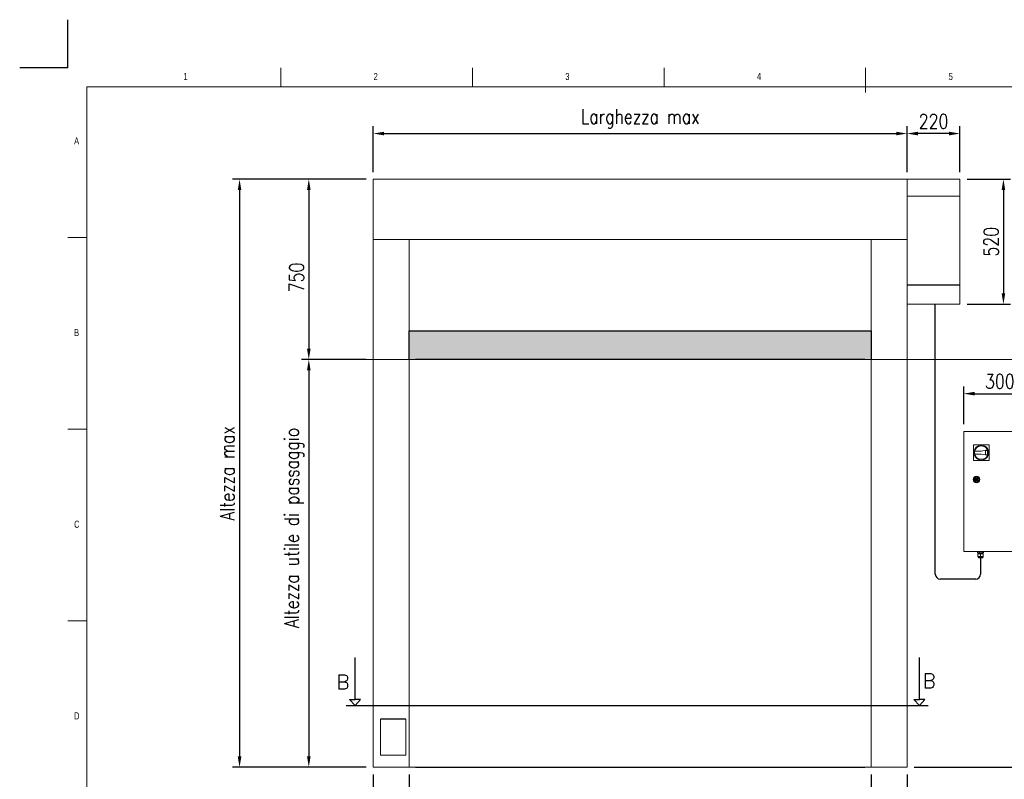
# Model space of a CAD drawing. Header units: millimetres. Extents: x 13750 to 27676, y 16366 to 21368.
# Tile 3 of 8: x 13750 to 17845, y 18208 to 21368. Entities that reach past the tile are written whole.
import ezdxf

# ---------------------------------------------------------------- set-up
doc = ezdxf.new("R2010")
doc.units = ezdxf.units.MM
doc.header["$LTSCALE"] = 50
doc.header["$PDSIZE"] = -1
doc.layers.add('FORMAT', color=7, linetype='Continuous')
doc.styles.add('NYIP', font='romans.shx', dxfattribs={"width": 0.8})
doc.styles.add('SLDTEXTSTYLE0', font='TXT', dxfattribs={"width": 0.75})
doc.dimstyles.new('STANDARD35', dxfattribs={"dimscale": 35, "dimtxt": 2, "dimasz": 1.5, "dimexe": 1, "dimexo": 1, "dimgap": 0.7, "dimtad": 1, "dimdec": 0, "dimdsep": 46, "dimtxsty": 'NYIP', "dimcen": 0, "dimclrd": 1, "dimclre": 1, "dimclrt": 2, "dimadec": 0, "dimazin": 0, "dimtfac": 1, "dimtdec": 0, "dimtix": 1, "dimtmove": 0, "dimatfit": 3, "dimfxl": 0, "dimtvp": 1, "dimtolj": 1, "dimtzin": 0, "dimarcsym": 0})

# ---------------------------------------------------------------- blocks, each defined once
blk = doc.blocks.new('A$C7C9C4F3F')
at = {"color": 7, "lineweight": 5}
blk.add_line((8295, 11245), (8295, 11504), dxfattribs=at)
at = {"layer": 'FORMAT', "color": 7, "lineweight": 5}
for p, q in [((2216, 11304), (2216, 11504)), ((4209, 11504), (4209, 11304)), ((6202, 11304), (6202, 11504)), ((16199, 11304), (199, 11304)), ((199, 11304), (199, 199)), ((199, 9738), (0, 9738)), ((0, 7745), (199, 7745)), ((0, 5752), (199, 5752))]:
    blk.add_line(p, q, dxfattribs=at)
at = {"color": 7, "lineweight": 5, "char_height": 73.8, "attachment_point": 1, "style": 'SLDTEXTSTYLE0'}
for s, insert in [('1', (1203, 11450)), ('2', (3180, 11450)), ('3', (5173, 11450)), ('4', (7166, 11450)), ('5', (9159, 11450)), ('A', (66, 10780)), ('B', (66, 8787)), ('C', (66, 6794)), ('D', (66, 4801))]:
    blk.add_mtext(s, dxfattribs=dict(at, insert=insert))
blk = doc.blocks.new('*D285')
at = {"color": 7, "lineweight": -2}
for p, q in [((15190.5, 20704), (14922.5, 20704)), ((14952.5, 20659), (14952.5, 19999)), ((15190.5, 19954), (14922.5, 19954))]:
    blk.add_line(p, q, dxfattribs=at)
at = {"color": 7}
for points in [[(14960, 20659), (14945, 20659), (14952.5, 20704)], [(14945, 19999), (14960, 19999), (14952.5, 19954)]]:
    blk.add_solid(points, dxfattribs=at)
at = {"layer": 'Defpoints', "color": 0}
for p in [(15220.5, 20704), (14952.5, 19954), (15220.5, 19954)]:
    blk.add_point(p, dxfattribs=at)
at = {"color": 7, "lineweight": 0, "insert": (14901.5, 20295.5), "char_height": 60, "attachment_point": 5, "rotation": 90, "style": 'NYIP'}
blk.add_mtext('\\A1;750', dxfattribs=at)
blk = doc.blocks.new('*D286')
at = {"color": 7, "lineweight": -2}
for p, q in [((15190.5, 19954), (14922.5, 19954)), ((14952.5, 19909), (14952.5, 18303)), ((15191.1, 18258), (14922.5, 18258))]:
    blk.add_line(p, q, dxfattribs=at)
at = {"color": 7}
for points in [[(14960, 19909), (14945, 19909), (14952.5, 19954)], [(14945, 18303), (14960, 18303), (14952.5, 18258)]]:
    blk.add_solid(points, dxfattribs=at)
at = {"layer": 'Defpoints', "color": 0}
for p in [(15220.5, 19954), (14952.5, 18258), (15221.1, 18258)]:
    blk.add_point(p, dxfattribs=at)
at = {"color": 7, "lineweight": 0, "insert": (14891.5, 19253.8), "char_height": 60, "attachment_point": 5, "rotation": 90, "style": 'NYIP'}
blk.add_mtext('\\A1;Altezza utile di passaggio', dxfattribs=at)
blk = doc.blocks.new('*D287')
at = {"color": 7, "lineweight": -2}
for p, q in [((15370.5, 18228), (15370.5, 18000.7)), ((17290.5, 18228), (17290.5, 18000.7)), ((15415.5, 18030.7), (17245.5, 18030.7))]:
    blk.add_line(p, q, dxfattribs=at)
at = {"color": 7}
for points in [[(15415.5, 18038.2), (15415.5, 18023.2), (15370.5, 18030.7)], [(17245.5, 18023.2), (17245.5, 18038.2), (17290.5, 18030.7)]]:
    blk.add_solid(points, dxfattribs=at)
at = {"layer": 'Defpoints', "color": 0}
for p in [(15370.5, 18258), (17290.5, 18258), (17290.5, 18030.7)]:
    blk.add_point(p, dxfattribs=at)
at = {"color": 7, "lineweight": 0, "insert": (16330.5, 18091.7), "char_height": 60, "attachment_point": 5, "style": 'NYIP'}
blk.add_mtext('\\A1;Larghezza utile di passaggio^J', dxfattribs=at)
blk = doc.blocks.new('*D288')
at = {"color": 7, "lineweight": -2}
for p, q in [((17290.5, 18228), (17290.5, 18008)), ((17440.5, 18228), (17440.5, 18008)), ((17335.5, 18038), (17395.5, 18038)), ((17440.5, 18038), (17644.4, 18038))]:
    blk.add_line(p, q, dxfattribs=at)
at = {"color": 7}
for points in [[(17335.5, 18045.5), (17335.5, 18030.5), (17290.5, 18038)], [(17395.5, 18030.5), (17395.5, 18045.5), (17440.5, 18038)]]:
    blk.add_solid(points, dxfattribs=at)
at = {"layer": 'Defpoints', "color": 0}
for p in [(17290.5, 18258), (17440.5, 18258), (17440.5, 18038)]:
    blk.add_point(p, dxfattribs=at)
at = {"color": 7, "lineweight": 0, "insert": (17565, 18089), "char_height": 60, "attachment_point": 5, "style": 'NYIP'}
blk.add_mtext('\\A1;150', dxfattribs=at)
blk = doc.blocks.new('*D289')
at = {"color": 7, "lineweight": -2}
for p, q in [((15220.5, 18228), (15220.5, 17996)), ((15370.5, 18228), (15370.5, 17996)), ((15220.5, 18026), (15016.6, 18026)), ((15325.5, 18026), (15265.5, 18026))]:
    blk.add_line(p, q, dxfattribs=at)
at = {"color": 7}
for points in [[(15265.5, 18033.5), (15265.5, 18018.5), (15220.5, 18026)], [(15325.5, 18018.5), (15325.5, 18033.5), (15370.5, 18026)]]:
    blk.add_solid(points, dxfattribs=at)
at = {"layer": 'Defpoints', "color": 0}
for p in [(15220.5, 18258), (15370.5, 18258), (15220.5, 18026)]:
    blk.add_point(p, dxfattribs=at)
at = {"color": 7, "lineweight": 0, "insert": (15096.1, 18077), "char_height": 60, "attachment_point": 5, "style": 'NYIP'}
blk.add_mtext('\\A1;150', dxfattribs=at)
blk = doc.blocks.new('*D290')
at = {"color": 7, "lineweight": -2}
for p, q in [((17676.1, 19685), (17676.1, 19842)), ((17976.1, 19685), (17976.1, 19842)), ((17721.1, 19812), (17931.1, 19812))]:
    blk.add_line(p, q, dxfattribs=at)
at = {"color": 7}
for points in [[(17721.1, 19819.5), (17721.1, 19804.5), (17676.1, 19812)], [(17931.1, 19804.5), (17931.1, 19819.5), (17976.1, 19812)]]:
    blk.add_solid(points, dxfattribs=at)
at = {"layer": 'Defpoints', "color": 0}
for p in [(17976.1, 19812), (17676.1, 19655), (17976.1, 19655)]:
    blk.add_point(p, dxfattribs=at)
at = {"color": 7, "lineweight": 0, "insert": (17826.1, 19863), "char_height": 60, "attachment_point": 5, "style": 'NYIP'}
blk.add_mtext('\\A1;300', dxfattribs=at)
blk = doc.blocks.new('*D292')
at = {"color": 7, "lineweight": -2}
for p, q in [((17690.5, 20704), (17871.2, 20704)), ((17841.2, 20659), (17841.2, 20229)), ((17690.5, 20184), (17871.2, 20184))]:
    blk.add_line(p, q, dxfattribs=at)
at = {"color": 7}
for points in [[(17848.7, 20659), (17833.7, 20659), (17841.2, 20704)], [(17833.7, 20229), (17848.7, 20229), (17841.2, 20184)]]:
    blk.add_solid(points, dxfattribs=at)
at = {"layer": 'Defpoints', "color": 0}
for p in [(17660.5, 20704), (17660.5, 20184), (17841.2, 20184)]:
    blk.add_point(p, dxfattribs=at)
at = {"color": 7, "lineweight": 0, "insert": (17790.2, 20444), "char_height": 60, "attachment_point": 5, "rotation": 90, "style": 'NYIP'}
blk.add_mtext('\\A1;520', dxfattribs=at)
blk = doc.blocks.new('*D293')
at = {"color": 7, "lineweight": -2}
for p, q in [((17440.5, 20734), (17440.5, 20924)), ((17660.5, 20734), (17660.5, 20924)), ((17615.5, 20894), (17485.5, 20894))]:
    blk.add_line(p, q, dxfattribs=at)
at = {"color": 7}
for points in [[(17485.5, 20901.5), (17485.5, 20886.5), (17440.5, 20894)], [(17615.5, 20886.5), (17615.5, 20901.5), (17660.5, 20894)]]:
    blk.add_solid(points, dxfattribs=at)
at = {"layer": 'Defpoints', "color": 0}
for p in [(17440.5, 20894), (17440.5, 20704), (17660.5, 20704)]:
    blk.add_point(p, dxfattribs=at)
at = {"color": 7, "lineweight": 0, "insert": (17550.5, 20945), "char_height": 60, "attachment_point": 5, "style": 'NYIP'}
blk.add_mtext('\\A1;220', dxfattribs=at)
blk = doc.blocks.new('*D294')
at = {"color": 7, "lineweight": -2}
for p, q in [((15190.5, 20704), (14634.5, 20704)), ((14664.5, 20659), (14664.5, 18303)), ((15191.7, 18258), (14634.5, 18258))]:
    blk.add_line(p, q, dxfattribs=at)
at = {"color": 7}
for points in [[(14672, 20659), (14657, 20659), (14664.5, 20704)], [(14657, 18303), (14672, 18303), (14664.5, 18258)]]:
    blk.add_solid(points, dxfattribs=at)
at = {"layer": 'Defpoints', "color": 0}
for p in [(15220.5, 20704), (14664.5, 18258), (15221.7, 18258)]:
    blk.add_point(p, dxfattribs=at)
at = {"color": 7, "lineweight": 0, "insert": (14613.5, 19481), "char_height": 60, "attachment_point": 5, "rotation": 90, "style": 'NYIP'}
blk.add_mtext('\\A1;Altezza max', dxfattribs=at)
blk = doc.blocks.new('*D295')
at = {"color": 7, "lineweight": -2}
for p, q in [((15220.5, 20734), (15220.5, 20924)), ((17440.5, 20734), (17440.5, 20924)), ((15265.5, 20894), (17395.5, 20894))]:
    blk.add_line(p, q, dxfattribs=at)
at = {"color": 7}
for points in [[(15265.5, 20901.5), (15265.5, 20886.5), (15220.5, 20894)], [(17395.5, 20886.5), (17395.5, 20901.5), (17440.5, 20894)]]:
    blk.add_solid(points, dxfattribs=at)
at = {"layer": 'Defpoints', "color": 0}
for p in [(17440.5, 20894), (15220.5, 20704), (17440.5, 20704)]:
    blk.add_point(p, dxfattribs=at)
at = {"color": 7, "lineweight": 0, "insert": (16330.5, 20955), "char_height": 60, "attachment_point": 5, "style": 'NYIP'}
blk.add_mtext('\\A1;Larghezza max', dxfattribs=at)
blk = doc.blocks.new('*D312')
at = {"color": 7, "lineweight": -2}
for p, q in [((18006.1, 19155), (18168.3, 19155)), ((18138.3, 18303), (18138.3, 19110)), ((17470.5, 18258), (18168.3, 18258))]:
    blk.add_line(p, q, dxfattribs=at)
at = {"color": 7}
for points in [[(18145.8, 19110), (18130.8, 19110), (18138.3, 19155)], [(18130.8, 18303), (18145.8, 18303), (18138.3, 18258)]]:
    blk.add_solid(points, dxfattribs=at)
at = {"layer": 'Defpoints', "color": 0}
for p in [(17976.1, 19155), (18138.3, 19155), (17440.5, 18258)]:
    blk.add_point(p, dxfattribs=at)
at = {"color": 7, "lineweight": 0, "insert": (18087.3, 18671.1), "char_height": 60, "attachment_point": 5, "rotation": 90, "style": 'NYIP'}
blk.add_mtext('\\A1;≈1500', dxfattribs=at)

msp = doc.modelspace()

# ---------------------------------------------------------------- hatches: boundary and pattern name
h = msp.add_hatch(color=256)
h.set_gradient(color2=(0, 0, 0), one_color=1)
h.paths.add_polyline_path([(15370.5, 19954), (15370.5, 20074), (17290.5, 20074), (17290.5, 19954)])

# ---------------------------------------------------------------- linework, layer by layer
at = {"color": 2}
for q in [(13950.2, 21367.6), (13750.2, 21167.6)]:
    msp.add_line((13950.2, 21167.6), q, dxfattribs=at)
at = {"linetype": 'Continuous', "lineweight": 15}
for p, q in [((17440.5, 20704), (15220.5, 20704)), ((15220.5, 20702.5), (15220.5, 20704)), ((15220.5, 20702.4), (15220.5, 20702.5)), ((15220.5, 20697.8), (15220.5, 20702.4)), ((15220.5, 20697.8), (15220.5, 20696.8)), ((15220.5, 20696.3), (15220.5, 20696.8)), ((15220.5, 20696.3), (15220.5, 20681.2)), ((15220.5, 20680.6), (15220.5, 20681.2)), ((15220.5, 20679.6), (15220.5, 20680.6)), ((15220.5, 20678.3), (15220.5, 20679.6)), ((15220.5, 20678.3), (15220.5, 20659)), ((17440.5, 20680.7), (17440.5, 20704)), ((17440.5, 20680.1), (17440.5, 20680.7)), ((17440.5, 20679.1), (17440.5, 20680.1)), ((17440.5, 20677.8), (17440.5, 20679.1)), ((15220.5, 20656), (15220.5, 20659)), ((15220.5, 20654.7), (15220.5, 20656)), ((15220.5, 20626.7), (15220.5, 20654.7)), ((17440.5, 20658.5), (17440.5, 20677.8)), ((17440.5, 20655.5), (17440.5, 20658.5)), ((17440.5, 20654.2), (17440.5, 20655.5)), ((17440.5, 20626.2), (17440.5, 20654.2)), ((15220.5, 20626), (15220.5, 20626.7)), ((15220.5, 20529.5), (15220.5, 20626)), ((17440.5, 20625.5), (17440.5, 20626.2)), ((17440.5, 20529), (17440.5, 20625.5)), ((15220.5, 20528.8), (15220.5, 20529.5)), ((15220.5, 20500.8), (15220.5, 20528.8)), ((17440.5, 20528.3), (17440.5, 20529)), ((17440.5, 20500.3), (17440.5, 20528.3)), ((15220.5, 20499.5), (15220.5, 20500.8)), ((15220.5, 20476), (15220.5, 20499.5)), ((15220.5, 20475), (15220.5, 20476)), ((15220.5, 20459.2), (15220.5, 20475)), ((17440.5, 20499), (17440.5, 20500.3)), ((17440.5, 20475.5), (17440.5, 20499)), ((17440.5, 20474.5), (17440.5, 20475.5)), ((17440.5, 20458.7), (17440.5, 20474.5)), ((15220.5, 20458.7), (15220.5, 20459.2)), ((15220.5, 20453.1), (15220.5, 20458.7)), ((15220.5, 18258), (15220.5, 20453.1)), ((17440.5, 20453.1), (15220.5, 20453.1)), ((17440.5, 20453.1), (15220.5, 20453.1)), ((15220.5, 20453.1), (15220.5, 20453.1)), ((15370.5, 18258), (15370.5, 20453.1)), ((17290.5, 18258), (17290.5, 20453.1)), ((17440.5, 20458.2), (17440.5, 20458.7)), ((17440.5, 20452.6), (17440.5, 20458.2)), ((17440.5, 18258), (17440.5, 20453.1)), ((17440.5, 20452.6), (17440.5, 20452.6)), ((19934.1, 19954), (15020.5, 19954)), ((15251.3, 18458), (15251.3, 18308)), ((15356.3, 18308), (15356.3, 18458)), ((15251.3, 18308), (15356.3, 18308)), ((15221.7, 18258), (15220.5, 18258)), ((15244.3, 18258), (15221.7, 18258)), ((15247.3, 18258), (15244.3, 18258)), ((15273.3, 18258), (15247.3, 18258)), ((15273.3, 18258), (15356.3, 18258)), ((15391.4, 18258), (15356.3, 18258)), ((15395.5, 18258), (15391.4, 18258)), ((17265.5, 18258), (17269.7, 18258)), ((17269.7, 18258), (17304.8, 18258)), ((17387.8, 18258), (17304.8, 18258)), ((17387.8, 18258), (17413.8, 18258)), ((17413.8, 18258), (17416.7, 18258)), ((17416.7, 18258), (17439.3, 18258)), ((17439.3, 18258), (17440.5, 18258))]:
    msp.add_line(p, q, dxfattribs=at)
at = {"lineweight": 5}
for p, q in [((17440.5, 20704), (17660.5, 20704)), ((17660.5, 20633), (17660.5, 20704)), ((17440.5, 20633), (17660.5, 20633)), ((17660.5, 20257), (17660.5, 20633)), ((17660.5, 20184), (17660.5, 20257)), ((17440.5, 20184), (17660.5, 20184))]:
    msp.add_line(p, q, dxfattribs=at)
for p, q in [((17440.5, 20265), (17660.5, 20265)), ((17557.9, 19060.9), (17557.9, 20184)), ((15370.5, 19954), (15370.5, 20074)), ((15370.5, 20074), (17290.5, 20074)), ((17290.5, 20074), (17290.5, 19954)), ((17265.5, 19954), (15395.5, 19954)), ((17746.1, 19129), (17746.1, 19060.9)), ((17726.1, 19040.9), (17577.9, 19040.9)), ((15144.6, 18539.8), (15144.6, 18715.2)), ((17491.5, 18539.8), (17491.5, 18715.2)), ((15108.1, 18515.1), (17528, 18515.1)), ((15144.6, 18515.1), (15121.6, 18539.8)), ((15121.6, 18539.8), (15144.6, 18539.8)), ((15144.6, 18515.1), (15167.7, 18539.8)), ((15167.7, 18539.8), (15144.6, 18539.8)), ((17491.5, 18515.1), (17468.4, 18539.8)), ((17468.4, 18539.8), (17491.5, 18539.8)), ((17468.4, 18539.8), (17491.5, 18539.8)), ((17491.5, 18515.1), (17514.5, 18539.8)), ((17514.5, 18539.8), (17491.5, 18539.8)), ((17514.5, 18539.8), (17491.5, 18539.8)), ((15356.3, 18458), (15251.3, 18458)), ((15395.5, 18258), (17265.5, 18258))]:
    msp.add_line(p, q)
at = {"linetype": 'Continuous', "lineweight": 5}
for p, q in [((17676.1, 19155), (17676.1, 19655)), ((17676.1, 19655), (17976.1, 19655)), ((17716.6, 19534.5), (17716.6, 19599.5)), ((17716.6, 19599.5), (17781.6, 19599.5)), ((17721.8, 19573), (17749.1, 19573)), ((17749.1, 19573), (17774.9, 19578)), ((17767.1, 19574.4), (17773.6, 19575.7)), ((17767.1, 19559.6), (17767.1, 19574.4)), ((17767.1, 19559.6), (17767.1, 19574.4)), ((17781.6, 19599.5), (17781.6, 19534.5)), ((17781.6, 19534.5), (17716.6, 19534.5)), ((17749.1, 19561), (17721.8, 19561)), ((17774.9, 19556), (17749.1, 19561)), ((17773.6, 19558.3), (17767.1, 19559.6)), ((17721.4, 19457), (17724.4, 19457)), ((17724.4, 19453), (17721.4, 19453)), ((17733.9, 19457), (17736.9, 19457)), ((17736.9, 19453), (17733.9, 19453)), ((17976.1, 19155), (17676.1, 19155)), ((17733.6, 19150), (17733.6, 19155)), ((17733.6, 19150), (17739.9, 19150)), ((17735.3, 19135), (17735.3, 19146)), ((17735.3, 19146), (17746.1, 19146)), ((17735.9, 19131.5), (17735.3, 19135)), ((17735.3, 19135), (17740.7, 19135)), ((17756.4, 19131.5), (17735.9, 19131.5)), ((17738.1, 19146), (17738.1, 19150)), ((17738.8, 19129), (17753.4, 19129)), ((17739.9, 19150), (17739.9, 19155)), ((17739.9, 19150), (17752.4, 19150)), ((17740.7, 19135), (17746.1, 19135)), ((17746.1, 19135), (17746.1, 19146)), ((17746.1, 19146), (17756.9, 19146)), ((17746.1, 19135), (17751.5, 19135)), ((17751.5, 19135), (17756.9, 19135)), ((17752.4, 19150), (17752.4, 19155)), ((17752.4, 19150), (17758.6, 19150)), ((17754.1, 19150), (17754.1, 19146)), ((17756.9, 19135), (17756.4, 19131.5)), ((17756.9, 19135), (17756.9, 19146)), ((17758.6, 19150), (17758.6, 19155))]:
    msp.add_line(p, q, dxfattribs=at)
at = {"linetype": 'Continuous', "lineweight": 15}
for centre, radius in [((17749.1, 19567), 31), ((17749.1, 19567), 28), ((17729.1, 19455), 14), ((17729.1, 19455), 12), ((17729.1, 19455), 8), ((17729.1, 19455), 2)]:
    msp.add_circle(centre, radius, dxfattribs=at)
for centre, radius, start, end in [((17749.1, 19567), 28, 167.6264, 192.3736), ((17749.1, 19567), 26, 340.4063, 19.5937), ((17749.1, 19567), 28, 336.8676, 23.1324), ((17729.1, 19455), 8, 14.4775, 165.5225), ((17729.1, 19455), 8, 194.4775, 345.5225), ((17729.1, 19455), 5.15, 22.8511, 157.1489), ((17729.1, 19455), 5.15, 202.8511, 337.1489), ((17738.8, 19132), 3, 189.4623, 270), ((17753.4, 19132), 3, 270, 350.5377)]:
    msp.add_arc(centre, radius, start, end, dxfattribs=at)
for centre, start, end in [((17577.9, 19060.9), 180, 270), ((17726.1, 19060.9), 270, 0)]:
    msp.add_arc(centre, 20, start, end)

# ---------------------------------------------------------------- block references
at = {"xscale": 0.4, "yscale": 0.4, "zscale": 0.4}
msp.add_blockref('A$C7C9C4F3F', (13950.2, 16566.1), dxfattribs=at)

# ---------------------------------------------------------------- texts
at = {"color": 7, "lineweight": 0, "style": 'NYIP'}
for p in [(15067.7, 18582.6), (17505.2, 18587.6)]:
    msp.add_text('B', height=60, dxfattribs=at).set_placement(p)

# ---------------------------------------------------------------- dimensions: what is measured, and where the dimension line sits
at = {"color": 7, "lineweight": 0}
for base, p1, p2, angle, text, picture, middle in [((17440.5, 20894), (15220.5, 20704), (17440.5, 20704), 0, 'Larghezza max', '*D295', (16330.5, 20955)), ((14664.5, 18258), (15220.5, 20704), (15221.7, 18258), 90, 'Altezza max', '*D294', (14613.5, 19481)), ((17290.5, 18030.7), (15370.5, 18258), (17290.5, 18258), 0, 'Larghezza utile di passaggio^J', '*D287', (16330.5, 18091.7))]:
    dim = msp.add_linear_dim(base=base, p1=p1, p2=p2, angle=angle, text=text, dimstyle='STANDARD35', override={"dimscale": 30, "dimclrd": 7, "dimclre": 7, "dimclrt": 7}, dxfattribs=at)
    dim.commit()
    dim.dimension.update_dxf_attribs({"geometry": picture, "text_midpoint": middle})
for base, p1, p2, angle, picture, middle in [((17440.5, 20894), (17660.5, 20704), (17440.5, 20704), 0, '*D293', (17550.5, 20945)), ((17841.2, 20184), (17660.5, 20704), (17660.5, 20184), 90, '*D292', (17790.2, 20444)), ((17976.1, 19812), (17676.1, 19655), (17976.1, 19655), 180, '*D290', (17826.1, 19863))]:
    dim = msp.add_linear_dim(base=base, p1=p1, p2=p2, angle=angle, dimstyle='STANDARD35', override={"dimscale": 30, "dimclrd": 7, "dimclre": 7, "dimclrt": 7}, dxfattribs=at)
    dim.commit()
    dim.dimension.update_dxf_attribs({"geometry": picture, "text_midpoint": middle})
for base, p1, p2, angle, picture, middle in [((14952.5, 19954), (15220.5, 20704), (15220.5, 19954), 90, '*D285', (14952.5, 20295.5)), ((15220.5, 18026), (15370.5, 18258), (15220.5, 18258), 0, '*D289', (15096.1, 18026)), ((17440.5, 18038), (17290.5, 18258), (17440.5, 18258), 0, '*D288', (17565, 18038))]:
    dim = msp.add_linear_dim(base=base, p1=p1, p2=p2, angle=angle, dimstyle='STANDARD35', override={"dimscale": 30, "dimclrd": 7, "dimclre": 7, "dimclrt": 7}, dxfattribs=at)
    dim.commit()
    dim.dimension.update_dxf_attribs({"geometry": picture, "text_midpoint": middle, "dimtype": 160})
for base, p1, p2, text, picture, middle in [((14952.5, 18258), (15220.5, 19954), (15221.1, 18258), 'Altezza utile di passaggio', '*D286', (14952.5, 19253.8)), ((18138.3, 19155), (17440.5, 18258), (17976.1, 19155), '≈1500', '*D312', (18138.3, 18671.1))]:
    dim = msp.add_linear_dim(base=base, p1=p1, p2=p2, angle=90, text=text, dimstyle='STANDARD35', override={"dimscale": 30, "dimclrd": 7, "dimclre": 7, "dimclrt": 7}, dxfattribs=at)
    dim.commit()
    dim.dimension.update_dxf_attribs({"geometry": picture, "text_midpoint": middle, "dimtype": 160})

doc.saveas('drawing.dxf')
